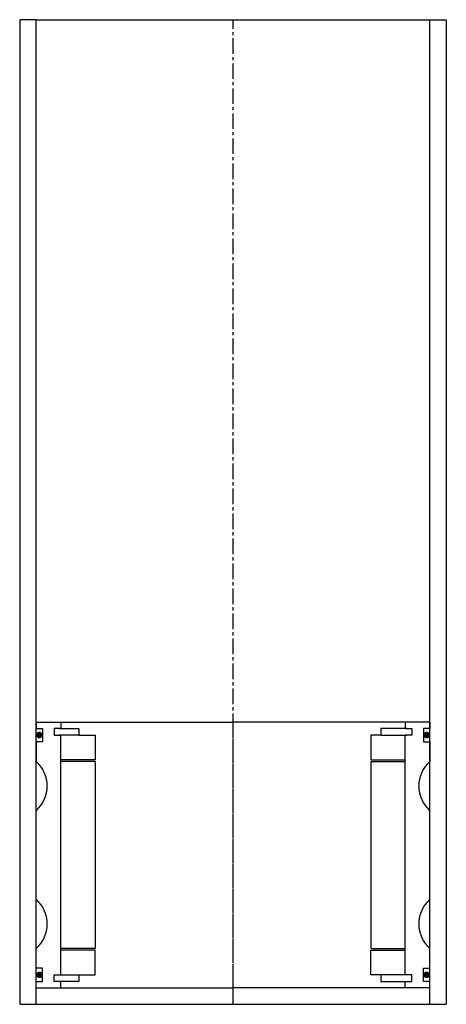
# Model space of a CAD drawing. Extents: x -65 to 65, y -10 to 290.
import ezdxf

# ---------------------------------------------------------------- set-up
doc = ezdxf.new("R2010")
doc.units = 0
doc.header["$LTSCALE"] = 0.15
doc.linetypes.add('CENTER', pattern=[50.8, 31.75, -6.35, 6.35, -6.35])
doc.layers.get('0').update_dxf_attribs({"linetype": 'CONTINUOUS'})
doc.layers.add('CENTER', color=9, linetype='CENTER')

msp = doc.modelspace()

# ---------------------------------------------------------------- linework, layer by layer
for p, q in [((-60, 290), (-65, 290)), ((-65, 290), (-65, -10)), ((-60, -10), (-60, 290)), ((-60, 290), (65, 290)), ((60, -10), (60, 290)), ((60, 290), (65, 290)), ((65, 290), (65, -10)), ((-60, 76), (-52.5, 76)), ((-60, 76), (-60, 74)), ((-52.5, 76), (0, 76)), ((-52.5, 76), (-52.5, 74)), ((52.5, 76), (0, 76)), ((52.5, 76), (52.5, 74)), ((60, 76), (52.5, 76)), ((60, 76), (60, 74)), ((-60, 74), (-58, 74)), ((-58, 74), (-58, 70)), ((-52.5, 74), (-54.5, 74)), ((-54.5, 74), (-54.5, 72)), ((-54.5, 72), (-52.5, 72)), ((-53, 74), (-47, 74)), ((-47, 72), (-53, 72)), ((-52.5, -1), (-52.5, 72)), ((-47, 74), (-47, 72)), ((-47, 72), (-42, 72)), ((-42, 72), (-42, 64.5)), ((45, 72), (42, 72)), ((42, 72), (42, 64.5)), ((53, 74), (45, 74)), ((45, 74), (45, 72)), ((45, 72), (53, 72)), ((52.5, 74), (54.5, 74)), ((54.5, 72), (52.5, 72)), ((52.5, -1), (52.5, 72)), ((54.5, 74), (54.5, 72)), ((60, 74), (58, 74)), ((58, 74), (58, 70)), ((-58, 70), (-60, 70)), ((-60, 70), (-60, 64)), ((58, 70), (60, 70)), ((60, 70), (60, 64)), ((-42, 64.5), (-52.5, 64.5)), ((-42, 64), (-52.5, 64)), ((-42, 64), (-42, 7)), ((42, 64.5), (52.5, 64.5)), ((42, 64), (42, 7)), ((42, 64), (52.5, 64)), ((-60, 22), (-60, 49)), ((60, 22), (60, 49)), ((-60, 1), (-60, 7)), ((-42, 7), (-52.5, 7)), ((-42, 6.5), (-52.5, 6.5)), ((-42, -1), (-42, 6.5)), ((42, 7), (52.5, 7)), ((42, -1), (42, 6.5)), ((42, 6.5), (52.5, 6.5)), ((60, 1), (60, 7)), ((-58, 1), (-60, 1)), ((-58, -3), (-58, 1)), ((58, -3), (58, 1)), ((58, 1), (60, 1)), ((-60, -5), (-60, -3)), ((-60, -3), (-58, -3)), ((-54.5, -3), (-54.5, -1)), ((-54.5, -1), (-52.5, -1)), ((-52.5, -3), (-54.5, -3)), ((-53, -1), (-47, -1)), ((-47, -3), (-53, -3)), ((-52.5, -5), (-52.5, -3)), ((-47, -1), (-47, -3)), ((-47, -1), (-42, -1)), ((45, -1), (42, -1)), ((53, -1), (45, -1)), ((45, -1), (45, -3)), ((45, -3), (53, -3)), ((54.5, -1), (52.5, -1)), ((52.5, -5), (52.5, -3)), ((52.5, -3), (54.5, -3)), ((54.5, -3), (54.5, -1)), ((60, -3), (58, -3)), ((60, -5), (60, -3)), ((-60, -5), (-52.5, -5)), ((-52.5, -5), (0, -5)), ((52.5, -5), (0, -5)), ((60, -5), (52.5, -5)), ((-60, -10), (-60, -8)), ((60, -10), (60, -8)), ((-65, -10), (65, -10))]:
    msp.add_line(p, q)
at = {"const_width": 0.95}
for points in [[(-58.51, 72.04, -1), (-59.56, 72.04, -1)], [(58.51, 72.04, 1), (59.56, 72.04, 1)], [(-58.45, -1.02, -1), (-59.5, -1.02, -1)], [(58.45, -1.02, 1), (59.5, -1.02, 1)]]:
    msp.add_lwpolyline(points, format="xyb", close=True, dxfattribs=at)
for centre, start, end in [((-66.61, 56.5), 311.4096, 48.5904), ((66.61, 56.5), 131.4096, 228.5904), ((-66.61, 14.5), 311.4096, 48.5904), ((66.61, 14.5), 131.4096, 228.5904)]:
    msp.add_arc(centre, 10, start, end)
at = {"layer": 'CENTER'}
for p, q in [((0, -10), (0, 290)), ((0, -5), (0, 76)), ((0, -10), (0, 71)), ((0, -10), (0, 71)), ((0, -10), (0, 71)), ((0, -10), (0, 58))]:
    msp.add_line(p, q, dxfattribs=at)

doc.saveas('drawing.dxf')
